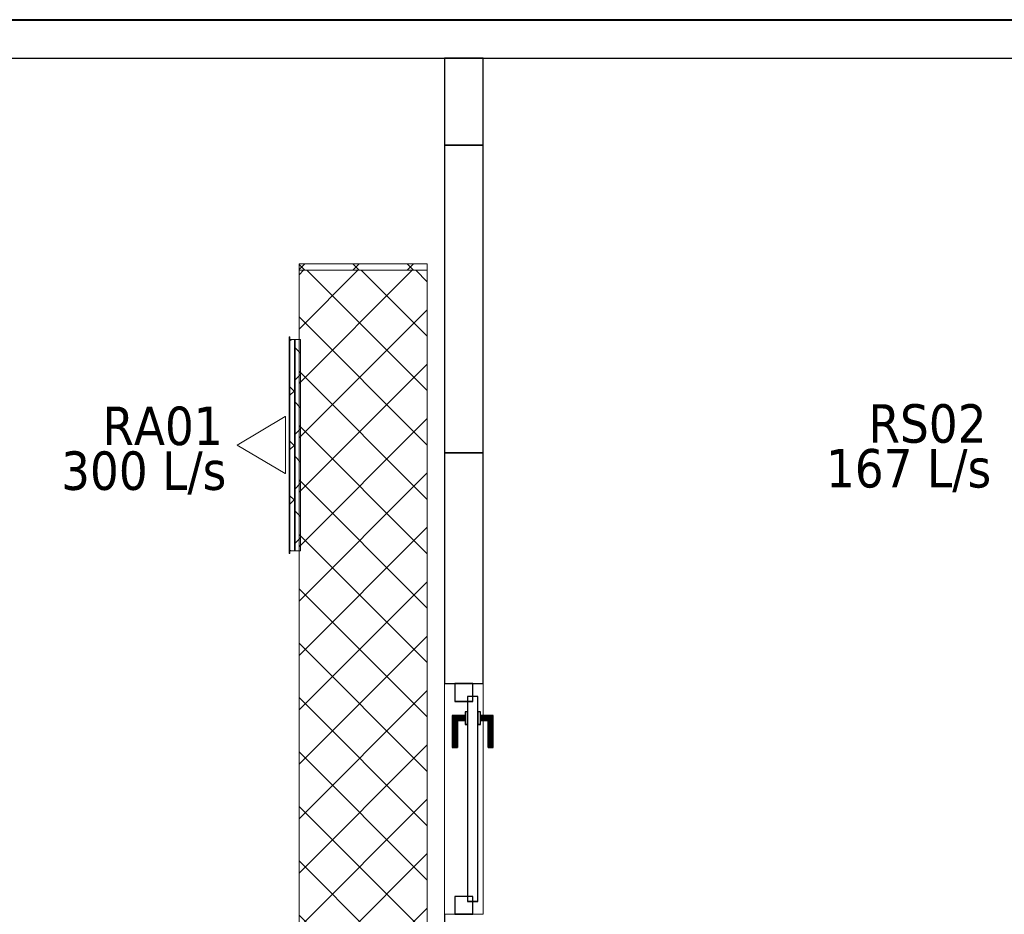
# Model space of a CAD drawing. Header units: metres. Extents: x 391.1 to 427.5, y 12.7 to 29.9.
# Tile 173 of 252: x 406.3 to 410.1, y 24.7 to 28.2. Entities that reach past the tile are written whole.
import ezdxf

# ---------------------------------------------------------------- set-up
doc = ezdxf.new("R2010")
doc.units = ezdxf.units.M
doc.layers.add('01_CARPINTERIA', color=5, linetype='Continuous', lineweight=25, true_color=0x0000ff)
doc.layers.add('01_SUELOS', color=7, linetype='Continuous', lineweight=25, true_color=0x007f00)
for name, color, linetype, lineweight in [('A-DETL-____-MBND', 7, 'Continuous', 18), ('A-GENM-____-OTLN', 7, 'Continuous', 18), ('A-WALL-____-MCUT', 7, 'Continuous', 25), ('A-WALL-____-OTLN', 7, 'Continuous', 25), ('M-HVAC-CDFF-IDEN', 7, 'Continuous', 30), ('M-HVAC-CDFF-OTLN', 7, 'Continuous', 18), ('M-HVAC-DUCT-OTLN', 7, 'Continuous', 18)]:
    doc.layers.add(name, color=color, linetype=linetype, lineweight=lineweight)
doc.styles.add('Tahoma_2', font='tahoma.ttf', dxfattribs={"height": 0.15})
pattern_1 = [(45, (0, 0), (-0.106066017, 0.106066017), []), (135, (0, 0), (-0.106066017, -0.106066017), [])]
pattern_2 = [(135, (26.57, -407.337), (-0.106066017, -0.106066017), []), (225, (26.57, -407.337), (0.106066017, -0.106066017), [])]

# ---------------------------------------------------------------- blocks, each defined once
blk = doc.blocks.new('Family - LONDR55-XX_ZZ-ARQ-CAA-M3D-Londres55-151093-01_CLI_AIRE_PS1')
at = {"layer": '01_SUELOS', "color": 9, "true_color": 0xaad4aa}
for p, q in [((34.7475, 14.0476), (4.57, 14.0476)), ((4.57, 14.0476), (34.7475, 14.0476))]:
    blk.add_line(p, q, dxfattribs=at)
blk = doc.blocks.new('Family - Evans PS-2-151183-01_CLI_AIRE_PS1')
at = {"layer": 'A-DETL-____-MBND', "color": 253, "true_color": 0xaaaaaa}
for p, q in [((0, 0.15), (20.2279, 0.15)), ((20.2279, 0.15), (8.54, 0.15)), ((0, 0), (20.2279, 0)), ((20.2279, 0), (0, 0)), ((0, 0), (20.2279, 0))]:
    blk.add_line(p, q, dxfattribs=at)
blk = doc.blocks.new('Family - Evans P-1-153364-01_CLI_AIRE_PS1')
at = {"layer": 'A-WALL-____-OTLN', "color": 253, "lineweight": 18, "true_color": 0xaaaaaa}
blk.add_line((0, 0), (0.9, 0), dxfattribs=at)
blk = doc.blocks.new('Family - Vano de puerta PS-1-153366-01_CLI_AIRE_PS1')
at = {"layer": 'A-GENM-____-OTLN', "color": 253, "true_color": 0xaaaaaa}
for p, q in [((408.0932, 25.6407), (407.9432, 25.6407)), ((407.9432, 25.6407), (407.9432, 24.7407)), ((408.0932, 25.6407), (407.9432, 25.6407)), ((407.9432, 24.7407), (407.9432, 25.6407)), ((408.0932, 24.7407), (408.0932, 25.6407)), ((408.0932, 25.6407), (408.0932, 24.7407)), ((407.9432, 24.7407), (408.0932, 24.7407)), ((408.0932, 24.7407), (407.9432, 24.7407))]:
    blk.add_line(p, q, dxfattribs=at)
blk = doc.blocks.new('Family - Evans P-1-153377-01_CLI_AIRE_PS1')
at = {"layer": 'A-WALL-____-MCUT', "color": 253, "true_color": 0xaaaaaa}
for p, q in [((0.9, 0.15), (0, 0.15)), ((0, 0.15), (0, 0)), ((0.9, 0), (0.9, 0.15)), ((0, 0), (0.9, 0))]:
    blk.add_line(p, q, dxfattribs=at)
at = {"layer": 'A-WALL-____-OTLN', "color": 253, "true_color": 0xaaaaaa}
for p, q in [((0.9, 0.15), (0, 0.15)), ((0, 0.15), (0, 0)), ((0.9, 0), (0.9, 0.15)), ((0, 0), (0.9, 0))]:
    blk.add_line(p, q, dxfattribs=at)
at = {"layer": 'A-WALL-____-OTLN', "color": 253, "lineweight": 18, "true_color": 0xaaaaaa}
blk.add_line((0, 0), (0.9, 0), dxfattribs=at)
blk = doc.blocks.new('Family - Evans P-1-153466-01_CLI_AIRE_PS1')
at = {"layer": 'A-WALL-____-MCUT', "color": 253, "true_color": 0xaaaaaa}
for p, q in [((0.339, 0.15), (0, 0.15)), ((0, 0.15), (0, 0)), ((0.339, 0), (0.339, 0.15)), ((0, 0), (0.339, 0))]:
    blk.add_line(p, q, dxfattribs=at)
at = {"layer": 'A-WALL-____-OTLN', "color": 253, "true_color": 0xaaaaaa}
for p, q in [((0.339, 0.15), (0, 0.15)), ((0, 0.15), (0, 0)), ((0.339, 0), (0.339, 0.15)), ((0, 0), (0.339, 0))]:
    blk.add_line(p, q, dxfattribs=at)
at = {"layer": 'A-WALL-____-OTLN', "color": 253, "lineweight": 18, "true_color": 0xaaaaaa}
blk.add_line((0, 0), (0.339, 0), dxfattribs=at)
blk = doc.blocks.new('Family - Evans P-1-153484-01_CLI_AIRE_PS1')
at = {"layer": 'A-WALL-____-MCUT', "color": 253, "true_color": 0xaaaaaa}
for p, q in [((23.5873, 0.15), (0.0311, 0.15)), ((0, 0), (23.5873, 0))]:
    blk.add_line(p, q, dxfattribs=at)
at = {"layer": 'A-WALL-____-OTLN', "color": 253, "true_color": 0xaaaaaa}
for p, q in [((23.5873, 0.15), (0.0311, 0.15)), ((0, 0), (23.5873, 0))]:
    blk.add_line(p, q, dxfattribs=at)
at = {"layer": 'A-WALL-____-OTLN', "color": 253, "lineweight": 18, "true_color": 0xaaaaaa}
blk.add_line((0, 0), (23.5873, 0), dxfattribs=at)
blk = doc.blocks.new('Family - Evans P-1-153493-01_CLI_AIRE_PS1')
at = {"layer": 'A-WALL-____-OTLN', "color": 253, "true_color": 0xaaaaaa}
blk.add_line((0, 0), (10.5601, 0), dxfattribs=at)
blk = doc.blocks.new('Family - Evans P-1-153557-01_CLI_AIRE_PS1')
at = {"layer": 'A-WALL-____-MCUT', "color": 253, "true_color": 0xaaaaaa}
for p, q in [((1.2, 0.15), (0, 0.15)), ((0, 0.15), (0, 0)), ((1.2, 0), (1.2, 0.15)), ((0, 0), (1.2, 0))]:
    blk.add_line(p, q, dxfattribs=at)
at = {"layer": 'A-WALL-____-OTLN', "color": 253, "true_color": 0xaaaaaa}
for p, q in [((1.2, 0.15), (0, 0.15)), ((0, 0.15), (0, 0)), ((1.2, 0), (1.2, 0.15)), ((0, 0), (1.2, 0))]:
    blk.add_line(p, q, dxfattribs=at)
at = {"layer": 'A-WALL-____-OTLN', "color": 253, "lineweight": 18, "true_color": 0xaaaaaa}
blk.add_line((0, 0), (1.2, 0), dxfattribs=at)
blk = doc.blocks.new('Family - LONDR55-XX_ZZ-ARQ-CAA-M3D-Londres55-153651-01_CLI_AIRE_PS1')
at = {"layer": '01_CARPINTERIA', "color": 161, "true_color": 0xaaaaff}
for p, q in [((0.1263, 0.1487), (0.125, 0.15)), ((0.125, 0.15), (0.125, 0.1)), ((0.125, 0.15), (0.1263, 0.1487)), ((0.25, 0.15), (0.125, 0.15)), ((0.13, 0.145), (0.1263, 0.1487)), ((0.1263, 0.1487), (0.1263, 0.1)), ((0.1263, 0.1487), (0.1263, 0.1)), ((0.1263, 0.1487), (0.13, 0.145)), ((0.25, 0.1487), (0.1263, 0.1487)), ((0.25, 0.1487), (0.1263, 0.1487)), ((0.135, 0.14), (0.13, 0.145)), ((0.13, 0.145), (0.13, 0.1)), ((0.13, 0.145), (0.13, 0.1)), ((0.13, 0.145), (0.135, 0.14)), ((0.25, 0.145), (0.13, 0.145)), ((0.25, 0.145), (0.13, 0.145)), ((0.135, 0.1), (0.135, 0.14)), ((0.135, 0.14), (0.135, 0.1)), ((0.135, 0.14), (0.14, 0.135)), ((0.14, 0.135), (0.135, 0.14)), ((0.135, 0.14), (0.25, 0.14)), ((0.25, 0.14), (0.135, 0.14)), ((0.14, 0.135), (0.14, 0.1)), ((0.14, 0.135), (0.1437, 0.1313)), ((0.1437, 0.1313), (0.14, 0.135)), ((0.14, 0.135), (0.14, 0.1)), ((0.25, 0.135), (0.14, 0.135)), ((0.25, 0.135), (0.14, 0.135)), ((0.1437, 0.1313), (0.1437, 0.1)), ((0.1437, 0.1313), (0.145, 0.13)), ((0.145, 0.13), (0.1437, 0.1313)), ((0.1437, 0.1313), (0.1437, 0.1)), ((0.25, 0.1313), (0.1437, 0.1313)), ((0.25, 0.1313), (0.1437, 0.1313)), ((0.145, 0.13), (0.145, 0.1)), ((0.25, 0.13), (0.145, 0.13)), ((0.25, 0.1487), (0.25, 0.15)), ((0.25, 0.15), (0.25, 0.1487)), ((0.25, 0.145), (0.25, 0.1487)), ((0.25, 0.1487), (0.25, 0.145)), ((0.25, 0.145), (0.25, 0.14)), ((0.25, 0.14), (0.25, 0.145)), ((0.25, 0.14), (0.25, 0.135)), ((0.25, 0.135), (0.25, 0.14)), ((0.25, 0.135), (0.25, 0.1313)), ((0.25, 0.1313), (0.25, 0.135)), ((0.25, 0.1313), (0.25, 0.13)), ((0.25, 0.13), (0.25, 0.1313)), ((0.85, 0.09), (0.05, 0.09)), ((0.05, 0.09), (0.05, 0.05)), ((0.85, 0.09), (0.05, 0.09)), ((0.05, 0.09), (0.05, 0.05)), ((0.16, 0.1), (0.11, 0.1)), ((0.11, 0.1), (0.11, 0.09)), ((0.11, 0.1), (0.11, 0.09)), ((0.16, 0.1), (0.11, 0.1)), ((0.11, 0.09), (0.16, 0.09)), ((0.11, 0.09), (0.16, 0.09)), ((0.1263, 0.1), (0.125, 0.1)), ((0.125, 0.1), (0.1263, 0.1)), ((0.13, 0.1), (0.1263, 0.1)), ((0.1263, 0.1), (0.13, 0.1)), ((0.135, 0.1), (0.13, 0.1)), ((0.13, 0.1), (0.135, 0.1)), ((0.14, 0.1), (0.135, 0.1)), ((0.135, 0.1), (0.14, 0.1)), ((0.14, 0.1), (0.1437, 0.1)), ((0.1437, 0.1), (0.14, 0.1)), ((0.1437, 0.1), (0.145, 0.1)), ((0.145, 0.1), (0.1437, 0.1)), ((0.16, 0.09), (0.16, 0.1)), ((0.16, 0.1), (0.16, 0.09)), ((0.85, 0.05), (0.85, 0.09)), ((0.85, 0.09), (0.85, 0.05)), ((0.07, 0.07), (0, 0.07)), ((0, 0.07), (0, 0)), ((0.07, 0.07), (0, 0.07)), ((0, 0.07), (0, 0)), ((0.05, 0.05), (0.85, 0.05)), ((0.05, 0.05), (0.85, 0.05)), ((0.07, 0), (0.07, 0.07)), ((0.07, 0.07), (0.07, 0)), ((0.16, 0.05), (0.11, 0.05)), ((0.11, 0.05), (0.11, 0.04)), ((0.16, 0.05), (0.11, 0.05)), ((0.11, 0.05), (0.11, 0.04)), ((0.11, 0.04), (0.16, 0.04)), ((0.11, 0.04), (0.16, 0.04)), ((0.1263, 0.04), (0.125, 0.04)), ((0.125, 0.04), (0.1263, 0.04)), ((0.125, 0.04), (0.125, -0.01)), ((0.13, 0.04), (0.1263, 0.04)), ((0.1263, 0.04), (0.13, 0.04)), ((0.1263, 0.04), (0.1263, -0.0087)), ((0.1263, 0.04), (0.1263, -0.0087)), ((0.13, 0.04), (0.135, 0.04)), ((0.135, 0.04), (0.13, 0.04)), ((0.13, 0.04), (0.13, -0.005)), ((0.13, 0.04), (0.13, -0.005)), ((0.135, 0.04), (0.14, 0.04)), ((0.14, 0.04), (0.135, 0.04)), ((0.135, 0), (0.135, 0.04)), ((0.135, 0.04), (0.135, 0)), ((0.14, 0.04), (0.1437, 0.04)), ((0.1437, 0.04), (0.14, 0.04)), ((0.14, 0.04), (0.14, 0.005)), ((0.14, 0.04), (0.14, 0.005)), ((0.1437, 0.04), (0.145, 0.04)), ((0.145, 0.04), (0.1437, 0.04)), ((0.1437, 0.04), (0.1437, 0.0087)), ((0.1437, 0.04), (0.1437, 0.0087)), ((0.145, 0.04), (0.145, 0.01)), ((0.16, 0.04), (0.16, 0.05)), ((0.16, 0.05), (0.16, 0.04)), ((0.9, 0.07), (0.83, 0.07)), ((0.83, 0.07), (0.83, 0)), ((0.9, 0.07), (0.83, 0.07)), ((0.83, 0.07), (0.83, 0)), ((0.9, 0), (0.9, 0.07)), ((0.9, 0.07), (0.9, 0)), ((0, 0), (0.07, 0)), ((0, 0), (0.07, 0)), ((0.135, 0), (0.13, -0.005)), ((0.14, 0.005), (0.135, 0)), ((0.135, 0), (0.14, 0.005)), ((0.25, 0), (0.135, 0)), ((0.135, 0), (0.25, 0)), ((0.1437, 0.0087), (0.14, 0.005)), ((0.14, 0.005), (0.1437, 0.0087)), ((0.14, 0.005), (0.25, 0.005)), ((0.14, 0.005), (0.25, 0.005)), ((0.145, 0.01), (0.1437, 0.0087)), ((0.1437, 0.0087), (0.145, 0.01)), ((0.1437, 0.0087), (0.25, 0.0087)), ((0.1437, 0.0087), (0.25, 0.0087)), ((0.145, 0.01), (0.25, 0.01)), ((0.25, 0.0087), (0.25, 0.01)), ((0.25, 0.01), (0.25, 0.0087)), ((0.25, 0.005), (0.25, 0.0087)), ((0.25, 0.0087), (0.25, 0.005)), ((0.25, 0.005), (0.25, 0)), ((0.25, 0), (0.25, 0.005)), ((0.25, 0), (0.25, -0.005)), ((0.25, -0.005), (0.25, 0)), ((0.83, 0), (0.9, 0)), ((0.83, 0), (0.9, 0)), ((0.125, -0.01), (0.1263, -0.0087)), ((0.1263, -0.0087), (0.125, -0.01)), ((0.125, -0.01), (0.25, -0.01)), ((0.1263, -0.0087), (0.13, -0.005)), ((0.13, -0.005), (0.1263, -0.0087)), ((0.1263, -0.0087), (0.25, -0.0087)), ((0.1263, -0.0087), (0.25, -0.0087)), ((0.13, -0.005), (0.135, 0)), ((0.13, -0.005), (0.25, -0.005)), ((0.13, -0.005), (0.25, -0.005)), ((0.25, -0.005), (0.25, -0.0087)), ((0.25, -0.0087), (0.25, -0.005)), ((0.25, -0.0087), (0.25, -0.01)), ((0.25, -0.01), (0.25, -0.0087))]:
    blk.add_line(p, q, dxfattribs=at)
blk = doc.blocks.new('Family - Porta PS-1-153652-01_CLI_AIRE_PS1')
blk.add_blockref('Family - LONDR55-XX_ZZ-ARQ-CAA-M3D-Londres55-153651-01_CLI_AIRE_PS1', (0, 0))
blk = doc.blocks.new('LONDR55-XX_ZZ-ARQ-CAA-M3D-Londres55_ifc-1-01_CLI_AIRE_PS1')
at = {"layer": '01_CARPINTERIA', "color": 253, "lineweight": 18, "true_color": 0xaaaaaa, "rotation": 270}
blk.add_blockref('Family - Porta PS-1-153652-01_CLI_AIRE_PS1', (407.9832, 25.6407), dxfattribs=at)
at = {"layer": '01_SUELOS', "color": 253, "lineweight": 18, "true_color": 0xaaaaaa}
blk.add_blockref('Family - LONDR55-XX_ZZ-ARQ-CAA-M3D-Londres55-151093-01_CLI_AIRE_PS1', (392.0964, 14.1807), dxfattribs=at)
at = {"layer": 'A-GENM-____-OTLN', "color": 253, "lineweight": 18, "true_color": 0xaaaaaa}
blk.add_blockref('Family - Vano de puerta PS-1-153366-01_CLI_AIRE_PS1', (0, 0), dxfattribs=at)
at = {"layer": 'A-WALL-____-OTLN', "color": 253, "lineweight": 18, "true_color": 0xaaaaaa}
for name, p, rotation in [('Family - Evans PS-2-151183-01_CLI_AIRE_PS1', (421.0064, 28.2283), 180), ('Family - Evans P-1-153484-01_CLI_AIRE_PS1', (426.8459, 28.2297), 180), ('Family - Evans P-1-153466-01_CLI_AIRE_PS1', (407.9432, 28.0797), 270), ('Family - Evans P-1-153557-01_CLI_AIRE_PS1', (407.9432, 27.7407), 270), ('Family - Evans P-1-153377-01_CLI_AIRE_PS1', (407.9432, 26.5407), 270), ('Family - Evans P-1-153364-01_CLI_AIRE_PS1', (407.9432, 25.6407), 270), ('Family - Evans P-1-153493-01_CLI_AIRE_PS1', (407.9432, 24.7407), 270)]:
    blk.add_blockref(name, p, dxfattribs=dict(at, rotation=rotation))
blk = doc.blocks.new('M_Remate rectangular - Estándar-436522-01_CLI_AIRE_PS1')
at = {"layer": 'M-HVAC-DUCT-OTLN', "true_color": 0x00c800}
h = blk.add_hatch(dxfattribs=at)
h.set_pattern_fill('FP_9', color=92, style=0, pattern_type=2)
h.set_pattern_definition([(315, (-27.253, 407.626), (0.106066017, 0.106066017), []), (45, (-27.253, 407.626), (-0.106066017, 0.106066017), [])])
h.paths.add_polyline_path([(0, -0.25), (0.025, -0.25), (0.025, 0.25), (0, 0.25)])
at = {"layer": 'M-HVAC-DUCT-OTLN', "color": 92, "true_color": 0x00c800}
for p, q in [((0, 0.25), (0, -0.25)), ((0, -0.25), (0, 0.25)), ((0, 0.25), (0.025, 0.25)), ((0.025, 0.25), (0, 0.25)), ((0.025, 0.25), (0.025, -0.25)), ((0.025, -0.25), (0.025, 0.25)), ((0.025, -0.25), (0, -0.25)), ((0.025, -0.25), (0, -0.25))]:
    blk.add_line(p, q, dxfattribs=at)
blk = doc.blocks.new('ZYR_03_06_04_01 Reixa Paret Sobrepressio - RA01-V9-01_CLI_AIRE_PS1')
at = {"layer": 'M-HVAC-CDFF-OTLN', "true_color": 0x00c800}
h = blk.add_hatch(dxfattribs=at)
h.set_pattern_fill('FP_13', color=92, style=0, pattern_type=2)
h.set_pattern_definition(pattern_2)
h.paths.add_polyline_path([(0.4225, 0.002), (-0.4225, 0.002), (-0.4225, 0), (0.4225, 0)])
h = blk.add_hatch(dxfattribs=at)
h.set_pattern_fill('FP_13', color=92, style=0, pattern_type=2)
h.set_pattern_definition(pattern_2)
h.paths.add_polyline_path([(0.4125, 0.02), (-0.4125, 0.02), (-0.4125, 0), (0.4125, 0)])
h = blk.add_hatch(dxfattribs=at)
h.set_pattern_fill('FP_13', color=92, style=0, pattern_type=2)
h.set_pattern_definition(pattern_2)
h.paths.add_polyline_path([(0.4125, 0.002), (-0.4125, 0.002), (-0.4125, 0), (0.4125, 0)])
at = {"layer": 'M-HVAC-CDFF-OTLN', "color": 92, "true_color": 0x00c800}
for p, q in [((0.4225, 0.002), (-0.4225, 0.002)), ((-0.4225, 0.002), (0.4225, 0.002)), ((-0.4225, 0.002), (-0.4225, 0)), ((-0.4225, 0.002), (-0.4225, 0)), ((0.4225, 0), (-0.4225, 0)), ((-0.4225, 0), (0.4225, 0)), ((0.4125, 0.02), (-0.4125, 0.02)), ((-0.4125, 0.02), (0.4125, 0.02)), ((-0.4125, 0.02), (-0.4125, 0)), ((-0.4125, 0.02), (-0.4125, 0)), ((0.4125, 0.002), (-0.4125, 0.002)), ((-0.4125, 0.002), (0.4125, 0.002)), ((-0.4125, 0.002), (-0.4125, 0)), ((-0.4125, 0.002), (-0.4125, 0)), ((0.4125, 0), (-0.4125, 0)), ((-0.4125, 0), (0.4125, 0)), ((0.4125, 0), (-0.4125, 0)), ((-0.4125, 0), (0.4125, 0)), ((0.4125, 0), (0.4125, 0.02)), ((0.4125, 0.02), (0.4125, 0)), ((0.4125, 0), (0.4125, 0.002)), ((0.4125, 0.002), (0.4125, 0)), ((0.4225, 0), (0.4225, 0.002)), ((0.4225, 0.002), (0.4225, 0)), ((0.1111, -0.015), (-0.1111, -0.015)), ((-0.1111, -0.015), (-0.1111, -0.016)), ((-0.1111, -0.016), (0, -0.2033)), ((0.1111, -0.016), (0, -0.2033)), ((0.1111, -0.015), (0.1111, -0.016))]:
    blk.add_line(p, q, dxfattribs=at)
blk = doc.blocks.new('MEP_15_03 Injerto Conducte - Mínimo-519745-01_CLI_AIRE_PS1')
at = {"layer": 'M-HVAC-DUCT-OTLN', "true_color": 0x00c800}
h = blk.add_hatch(dxfattribs=at)
h.set_pattern_fill('FP_14', color=92, style=0, pattern_type=2)
h.set_pattern_definition([(135, (407.376, -26.57), (-0.106066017, -0.106066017), []), (45, (407.376, -26.57), (-0.106066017, 0.106066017), [])])
h.paths.add_polyline_path([(-0.006096, -0.4125), (-0.006096, 0.4125), (0.015, 0.4125), (0.015, -0.4125)])
at = {"layer": 'M-HVAC-DUCT-OTLN', "color": 92, "true_color": 0x00c800}
for p, q in [((-0.006096, 0.4125), (-0.006096, -0.4125)), ((-0.006096, -0.4125), (-0.006096, 0.4125)), ((-0.006096, 0.4125), (0.015, 0.4125)), ((0.015, 0.4125), (-0.006096, 0.4125)), ((0.015, 0.4125), (0.015, -0.4125)), ((0.015, -0.4125), (0.015, 0.4125)), ((0.015, -0.4125), (-0.006096, -0.4125)), ((0.015, -0.4125), (-0.006096, -0.4125))]:
    blk.add_line(p, q, dxfattribs=at)

msp = doc.modelspace()

# ---------------------------------------------------------------- hatches: boundary and pattern name
at = {"layer": 'M-HVAC-DUCT-OTLN', "true_color": 0x00c800}
h = msp.add_hatch(dxfattribs=at)
h.set_pattern_fill('FP_1', color=92, style=0, pattern_type=2)
h.set_pattern_definition(pattern_1)
h.paths.add_polyline_path([(407.3756, 17.0784), (407.8756, 17.0784), (407.8756, 27.2525), (407.3756, 27.2525), (407.3756, 20.5987)])
h = msp.add_hatch(dxfattribs=at)
h.set_pattern_fill('FP_1', color=92, style=0, pattern_type=2)
h.set_pattern_definition(pattern_1)
h.paths.add_polyline_path([(407.3606, 26.158), (407.3606, 26.983), (407.3573, 26.983), (407.3573, 26.158)])
h = msp.add_hatch(dxfattribs=at)
h.set_pattern_fill('FP_1', color=92, style=0, pattern_type=2)
h.set_pattern_definition(pattern_1)
h.paths.add_polyline_path([(407.3817, 26.158), (407.3817, 26.983), (407.3756, 26.983), (407.3756, 26.158)])

# ---------------------------------------------------------------- linework, layer by layer
at = {"layer": 'M-HVAC-DUCT-OTLN', "color": 92, "true_color": 0x00c800}
for p, q in [((407.3756, 27.2525), (407.8756, 27.2525)), ((407.3756, 17.0784), (407.3756, 27.2525)), ((407.8756, 27.2525), (407.8756, 17.0784)), ((407.3573, 26.983), (407.3573, 26.158)), ((407.3573, 26.983), (407.3606, 26.983)), ((407.3606, 26.983), (407.3606, 26.158)), ((407.3817, 26.983), (407.3756, 26.983)), ((407.3817, 26.983), (407.3817, 26.158)), ((407.3606, 26.158), (407.3573, 26.158)), ((407.3817, 26.158), (407.3756, 26.158))]:
    msp.add_line(p, q, dxfattribs=at)

# ---------------------------------------------------------------- block references
at = {"lineweight": 5}
msp.add_blockref('LONDR55-XX_ZZ-ARQ-CAA-M3D-Londres55_ifc-1-01_CLI_AIRE_PS1', (0, 0), dxfattribs=at)
at = {"layer": 'M-HVAC-CDFF-OTLN', "color": 92, "true_color": 0x00c800, "rotation": 269.9999999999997}
msp.add_blockref('ZYR_03_06_04_01 Reixa Paret Sobrepressio - RA01-V9-01_CLI_AIRE_PS1', (407.3373, 26.5705), dxfattribs=at)
at = {"layer": 'M-HVAC-DUCT-OTLN', "color": 92, "true_color": 0x00c800, "rotation": 90}
msp.add_blockref('M_Remate rectangular - Estándar-436522-01_CLI_AIRE_PS1', (407.6256, 27.2525), dxfattribs=at)
at = {"layer": 'M-HVAC-DUCT-OTLN', "color": 92, "true_color": 0x00c800, "extrusion": (0, 0, -1)}
msp.add_blockref('MEP_15_03 Injerto Conducte - Mínimo-519745-01_CLI_AIRE_PS1', (-407.3756, 26.5705), dxfattribs=at)

# ---------------------------------------------------------------- texts
at = {"layer": 'M-HVAC-CDFF-IDEN', "char_height": 0.15, "attachment_point": 1, "style": 'Tahoma_2'}
for s, insert, width in [('RS02', (409.5963, 26.7301), 0.553164), ('RA01', (406.6088, 26.7208), 0.56519), ('300 L/s', (406.4477, 26.5461), 0.793671), ('167 L/s', (409.4304, 26.5554), 0.793671)]:
    msp.add_mtext(s, dxfattribs=dict(at, insert=insert, width=width))

doc.saveas('drawing.dxf')
